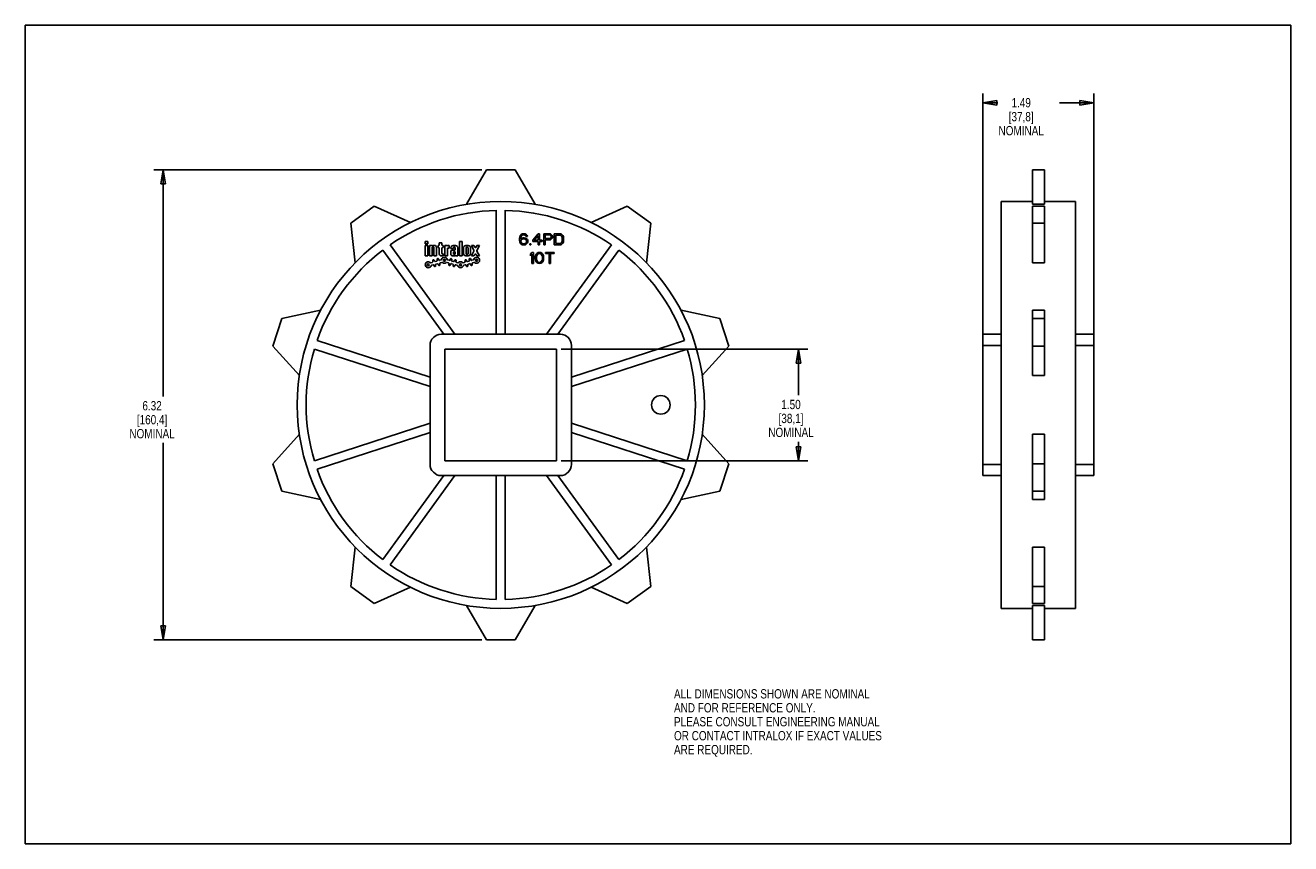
# Model space of a CAD drawing. Header units: inches. Extents: x 0 to 17, y 0 to 11.
import ezdxf

# ---------------------------------------------------------------- set-up
doc = ezdxf.new("R2010")
doc.units = ezdxf.units.IN
doc.header["$LTSCALE"] = 0.935
doc.header["$MEASUREMENT"] = 0
doc.layers.get('0').update_dxf_attribs({"linetype": 'CONTINUOUS'})
doc.layers.add('ALL_FEATURES', color=7, linetype='CONTINUOUS')
doc.styles.get("Standard").update_dxf_attribs({"font": 'txt', "width": 0.8})
doc.dimstyles.new('DIMSTYLE_1', dxfattribs={"dimtxt": 0.125, "dimasz": 0.1875, "dimexe": 0.18, "dimexo": 0.0625, "dimgap": 0.09, "dimtad": 0, "dimtih": 1, "dimtoh": 1, "dimzin": 4, "dimdsep": 46, "dimtxsty": 'STANDARD', "dimblk": 'CLOSED', "dimblk1": 'CLOSED', "dimblk2": 'CLOSED', "dimcen": 0.09, "dimadec": 0, "dimazin": 0, "dimtp": 0.01, "dimtm": 0.01, "dimtfac": 1, "dimtofl": 0, "dimtmove": 0, "dimatfit": 3, "dimldrblk": 'CLOSED', "dimfxl": 1, "dimtolj": 1, "dimtzin": 4, "dimarcsym": 0})

# ---------------------------------------------------------------- blocks, each defined once
blk = doc.blocks.new('_CLOSED')
at = {"color": 0, "linetype": 'BYBLOCK'}
for p, q in [((0, 0), (-1, 0.167)), ((-1, 0.167), (-1, -0.167)), ((-1, -0.167), (0, 0)), ((-1, 0), (0, 0))]:
    blk.add_line(p, q, dxfattribs=at)
blk = doc.blocks.new('*D0')
at = {"color": 3, "linetype": 'CONTINUOUS'}
for p, q in [((12.866, 6.761), (12.866, 10.084)), ((14.356, 6.761), (14.356, 10.084)), ((12.866, 9.959), (13.067, 9.959)), ((14.356, 9.959), (13.892, 9.959))]:
    blk.add_line(p, q, dxfattribs=at)
at = {"color": 3, "linetype": 'CONTINUOUS', "xscale": 0.1875, "yscale": 0.1875, "zscale": 0.1875, "rotation": 180}
blk.add_blockref('_CLOSED', (12.866, 9.959), dxfattribs=at)
at = {"color": 3, "linetype": 'CONTINUOUS', "xscale": 0.1875, "yscale": 0.1875, "zscale": 0.1875}
blk.add_blockref('_CLOSED', (14.356, 9.959), dxfattribs=at)
at = {"color": 3, "linetype": 'CONTINUOUS', "insert": (13.379, 10.022), "char_height": 0.125, "width": 0.7, "attachment_point": 2, "line_spacing_factor": 0.9}
blk.add_mtext('1.49\\P[37,8]\\PNOMINAL', dxfattribs=at)
blk = doc.blocks.new('*D1')
at = {"color": 3, "linetype": 'CONTINUOUS'}
for p, q in [((7.201, 6.648), (10.512, 6.648)), ((10.387, 6.648), (10.387, 6.028)), ((10.387, 5.148), (10.387, 5.403)), ((7.201, 5.148), (10.512, 5.148))]:
    blk.add_line(p, q, dxfattribs=at)
at = {"color": 3, "linetype": 'CONTINUOUS', "xscale": 0.1875, "yscale": 0.1875, "zscale": 0.1875}
for p, rotation in [((10.387, 6.648), 90), ((10.387, 5.148), 270)]:
    blk.add_blockref('_CLOSED', p, dxfattribs=dict(at, rotation=rotation))
at = {"color": 3, "linetype": 'CONTINUOUS', "insert": (10.287, 5.966), "char_height": 0.125, "width": 0.7, "attachment_point": 2, "line_spacing_factor": 0.9}
blk.add_mtext('1.50\\P[38,1]\\PNOMINAL', dxfattribs=at)
blk = doc.blocks.new('*D2')
at = {"color": 3, "linetype": 'CONTINUOUS'}
for p, q in [((6.132, 9.056), (1.728, 9.056)), ((1.853, 9.056), (1.853, 6.011)), ((1.853, 2.74), (1.853, 5.386)), ((6.132, 2.74), (1.728, 2.74))]:
    blk.add_line(p, q, dxfattribs=at)
at = {"color": 3, "linetype": 'CONTINUOUS', "xscale": 0.1875, "yscale": 0.1875, "zscale": 0.1875}
for p, rotation in [((1.853, 9.056), 90), ((1.853, 2.74), 270)]:
    blk.add_blockref('_CLOSED', p, dxfattribs=dict(at, rotation=rotation))
at = {"color": 3, "linetype": 'CONTINUOUS', "insert": (1.703, 5.949), "char_height": 0.125, "width": 0.7, "attachment_point": 2, "line_spacing_factor": 0.9}
blk.add_mtext('6.32\\P[160,4]\\PNOMINAL', dxfattribs=at)

msp = doc.modelspace()

# ---------------------------------------------------------------- linework, layer by layer
at = {"color": 7, "linetype": 'CONTINUOUS'}
for p, q in [((0, 0), (0, 11)), ((0, 11), (17, 11)), ((17, 0), (17, 11)), ((4.689, 8.567), (4.375, 8.339)), ((5.176, 8.35), (4.689, 8.567)), ((6.328, 6.848), (6.328, 8.513)), ((6.448, 8.513), (6.448, 6.848)), ((8.088, 8.567), (7.601, 8.35)), ((8.402, 8.339), (8.088, 8.567)), ((13.111, 3.163), (13.111, 8.633)), ((13.531, 7.809), (13.531, 8.567)), ((13.691, 8.567), (13.531, 8.567)), ((13.691, 7.809), (13.691, 8.567)), ((14.111, 3.163), (14.111, 8.633)), ((4.375, 8.339), (4.431, 7.809)), ((8.346, 7.809), (8.402, 8.339)), ((13.691, 8.339), (13.531, 8.339)), ((6.648, 8.173), (6.642, 8.157)), ((6.657, 8.185), (6.648, 8.173)), ((6.673, 8.195), (6.657, 8.185)), ((6.657, 8.153), (6.66, 8.163)), ((6.66, 8.163), (6.667, 8.173)), ((6.667, 8.173), (6.676, 8.179)), ((6.688, 8.198), (6.673, 8.195)), ((6.676, 8.179), (6.685, 8.182)), ((6.685, 8.182), (6.704, 8.182)), ((6.701, 8.198), (6.688, 8.198)), ((6.717, 8.195), (6.701, 8.198)), ((6.704, 8.182), (6.713, 8.179)), ((6.713, 8.179), (6.723, 8.173)), ((6.732, 8.185), (6.717, 8.195)), ((6.723, 8.173), (6.729, 8.163)), ((6.729, 8.163), (6.745, 8.163)), ((6.742, 8.173), (6.732, 8.185)), ((6.745, 8.163), (6.742, 8.173)), ((6.892, 8.198), (6.817, 8.112)), ((6.838, 8.112), (6.892, 8.173)), ((6.91, 8.198), (6.892, 8.198)), ((6.892, 8.173), (6.892, 8.112)), ((6.91, 8.112), (6.91, 8.198)), ((6.967, 8.198), (6.967, 8.048)), ((7.042, 8.198), (6.967, 8.198)), ((6.985, 8.134), (6.985, 8.182)), ((6.985, 8.182), (7.045, 8.182)), ((7.057, 8.195), (7.042, 8.198)), ((7.045, 8.182), (7.054, 8.179)), ((7.054, 8.179), (7.06, 8.173)), ((7.07, 8.185), (7.057, 8.195)), ((7.06, 8.173), (7.063, 8.163)), ((7.063, 8.163), (7.063, 8.153)), ((7.079, 8.173), (7.07, 8.185)), ((7.082, 8.163), (7.079, 8.173)), ((7.082, 8.15), (7.082, 8.163)), ((7.107, 8.198), (7.107, 8.048)), ((7.182, 8.198), (7.107, 8.198)), ((7.126, 8.067), (7.126, 8.179)), ((7.126, 8.179), (7.182, 8.179)), ((7.198, 8.195), (7.182, 8.198)), ((7.182, 8.179), (7.195, 8.176)), ((7.195, 8.176), (7.204, 8.169)), ((7.21, 8.188), (7.198, 8.195)), ((7.204, 8.169), (7.21, 8.16)), ((7.223, 8.176), (7.21, 8.188)), ((7.229, 8.163), (7.223, 8.176)), ((7.232, 8.147), (7.229, 8.163)), ((4.9, 8.049), (5.772, 6.848)), ((6.642, 8.157), (6.638, 8.134)), ((6.638, 8.134), (6.638, 8.112)), ((6.638, 8.112), (6.642, 8.09)), ((6.642, 8.09), (6.648, 8.074)), ((6.648, 8.074), (6.657, 8.061)), ((6.654, 8.134), (6.657, 8.153)), ((6.673, 8.141), (6.654, 8.128)), ((6.654, 8.128), (6.654, 8.134)), ((6.657, 8.102), (6.66, 8.112)), ((6.657, 8.093), (6.657, 8.102)), ((6.66, 8.083), (6.657, 8.093)), ((6.657, 8.061), (6.673, 8.051)), ((6.66, 8.112), (6.667, 8.118)), ((6.667, 8.074), (6.66, 8.083)), ((6.667, 8.118), (6.676, 8.125)), ((6.676, 8.067), (6.667, 8.074)), ((6.688, 8.144), (6.673, 8.141)), ((6.673, 8.051), (6.688, 8.048)), ((6.676, 8.125), (6.685, 8.128)), ((6.685, 8.064), (6.676, 8.067)), ((6.685, 8.128), (6.707, 8.128)), ((6.707, 8.064), (6.685, 8.064)), ((6.704, 8.144), (6.688, 8.144)), ((6.688, 8.048), (6.704, 8.048)), ((6.72, 8.141), (6.704, 8.144)), ((6.704, 8.048), (6.72, 8.051)), ((6.707, 8.128), (6.717, 8.125)), ((6.717, 8.067), (6.707, 8.064)), ((6.717, 8.125), (6.726, 8.118)), ((6.726, 8.074), (6.717, 8.067)), ((6.735, 8.131), (6.72, 8.141)), ((6.72, 8.051), (6.735, 8.061)), ((6.726, 8.118), (6.732, 8.112)), ((6.732, 8.083), (6.726, 8.074)), ((6.732, 8.112), (6.735, 8.102)), ((6.735, 8.093), (6.732, 8.083)), ((6.745, 8.121), (6.735, 8.131)), ((6.735, 8.102), (6.735, 8.093)), ((6.735, 8.061), (6.745, 8.074)), ((6.751, 8.106), (6.745, 8.121)), ((6.745, 8.074), (6.751, 8.09)), ((6.751, 8.09), (6.751, 8.106)), ((6.776, 8.064), (6.776, 8.048)), ((6.792, 8.064), (6.776, 8.064)), ((6.776, 8.048), (6.792, 8.048)), ((6.792, 8.048), (6.792, 8.064)), ((6.817, 8.112), (6.817, 8.093)), ((6.817, 8.093), (6.892, 8.093)), ((6.892, 8.112), (6.838, 8.112)), ((6.892, 8.093), (6.892, 8.048)), ((6.892, 8.048), (6.91, 8.048)), ((6.942, 8.112), (6.91, 8.112)), ((6.91, 8.048), (6.91, 8.093)), ((6.91, 8.093), (6.942, 8.093)), ((6.942, 8.093), (6.942, 8.112)), ((6.967, 8.048), (6.985, 8.048)), ((7.045, 8.134), (6.985, 8.134)), ((6.985, 8.048), (6.985, 8.115)), ((6.985, 8.115), (7.042, 8.115)), ((7.004, 6.848), (7.877, 8.049)), ((7.042, 8.115), (7.057, 8.118)), ((7.054, 8.137), (7.045, 8.134)), ((7.06, 8.144), (7.054, 8.137)), ((7.057, 8.118), (7.07, 8.128)), ((7.063, 8.153), (7.06, 8.144)), ((7.07, 8.128), (7.079, 8.141)), ((7.079, 8.141), (7.082, 8.15)), ((7.107, 8.048), (7.182, 8.048)), ((7.182, 8.067), (7.126, 8.067)), ((7.195, 8.07), (7.182, 8.067)), ((7.182, 8.048), (7.198, 8.051)), ((7.204, 8.077), (7.195, 8.07)), ((7.198, 8.051), (7.21, 8.058)), ((7.21, 8.086), (7.204, 8.077)), ((7.21, 8.16), (7.213, 8.147)), ((7.213, 8.099), (7.21, 8.086)), ((7.21, 8.058), (7.223, 8.07)), ((7.213, 8.147), (7.213, 8.099)), ((7.223, 8.07), (7.229, 8.083)), ((7.229, 8.083), (7.232, 8.099)), ((7.232, 8.099), (7.232, 8.147)), ((5.624, 6.848), (4.803, 7.978)), ((6.807, 7.948), (6.788, 7.926)), ((6.788, 7.926), (6.788, 7.9)), ((6.788, 7.9), (6.807, 7.923)), ((6.826, 7.948), (6.807, 7.948)), ((6.807, 7.923), (6.807, 7.798)), ((6.826, 7.798), (6.826, 7.948)), ((6.854, 7.903), (6.851, 7.887)), ((6.851, 7.887), (6.851, 7.859)), ((6.851, 7.859), (6.854, 7.843)), ((6.857, 7.913), (6.854, 7.903)), ((6.854, 7.843), (6.857, 7.833)), ((6.863, 7.926), (6.857, 7.913)), ((6.857, 7.833), (6.863, 7.82)), ((6.873, 7.935), (6.863, 7.926)), ((6.863, 7.82), (6.873, 7.811)), ((6.867, 7.884), (6.87, 7.903)), ((6.867, 7.862), (6.867, 7.884)), ((6.87, 7.843), (6.867, 7.862)), ((6.87, 7.903), (6.882, 7.923)), ((6.882, 7.824), (6.87, 7.843)), ((6.888, 7.945), (6.873, 7.935)), ((6.882, 7.923), (6.892, 7.929)), ((6.892, 7.817), (6.882, 7.824)), ((6.907, 7.948), (6.888, 7.945)), ((6.892, 7.929), (6.907, 7.932)), ((6.926, 7.945), (6.907, 7.948)), ((6.907, 7.932), (6.923, 7.929)), ((6.923, 7.929), (6.932, 7.923)), ((6.932, 7.824), (6.923, 7.817)), ((6.942, 7.935), (6.926, 7.945)), ((6.932, 7.923), (6.945, 7.903)), ((6.945, 7.843), (6.932, 7.824)), ((6.951, 7.926), (6.942, 7.935)), ((6.942, 7.811), (6.951, 7.82)), ((6.945, 7.903), (6.948, 7.884)), ((6.948, 7.862), (6.945, 7.843)), ((6.948, 7.884), (6.948, 7.862)), ((6.957, 7.913), (6.951, 7.926)), ((6.951, 7.82), (6.957, 7.833)), ((6.96, 7.903), (6.957, 7.913)), ((6.957, 7.833), (6.96, 7.843)), ((6.963, 7.887), (6.96, 7.903)), ((6.96, 7.843), (6.963, 7.859)), ((6.963, 7.859), (6.963, 7.887)), ((6.988, 7.948), (6.988, 7.932)), ((7.107, 7.948), (6.988, 7.948)), ((6.988, 7.932), (7.038, 7.932)), ((7.038, 7.932), (7.038, 7.798)), ((7.057, 7.798), (7.057, 7.932)), ((7.057, 7.932), (7.107, 7.932)), ((7.107, 7.932), (7.107, 7.948)), ((7.974, 7.978), (7.153, 6.848)), ((6.807, 7.798), (6.826, 7.798)), ((6.873, 7.811), (6.888, 7.801)), ((6.888, 7.801), (6.907, 7.798)), ((6.907, 7.814), (6.892, 7.817)), ((6.923, 7.817), (6.907, 7.814)), ((6.907, 7.798), (6.926, 7.801)), ((6.926, 7.801), (6.942, 7.811)), ((7.038, 7.798), (7.057, 7.798)), ((13.691, 7.809), (13.531, 7.809)), ((3.966, 7.169), (3.445, 7.058)), ((9.332, 7.058), (8.81, 7.169)), ((13.531, 6.293), (13.531, 7.169)), ((13.691, 7.169), (13.531, 7.169)), ((13.691, 6.293), (13.691, 7.169)), ((3.445, 7.058), (3.325, 6.689)), ((9.452, 6.689), (9.332, 7.058)), ((13.691, 7.058), (13.531, 7.058)), ((7.188, 6.848), (5.588, 6.848)), ((12.866, 4.948), (12.866, 6.848)), ((12.866, 6.848), (13.111, 6.848)), ((14.111, 6.848), (14.356, 6.848)), ((14.356, 4.948), (14.356, 6.848)), ((3.325, 6.689), (3.682, 6.293)), ((5.438, 6.144), (3.883, 6.649)), ((3.92, 6.763), (5.438, 6.27)), ((5.438, 6.698), (5.438, 5.098)), ((7.338, 6.27), (8.857, 6.763)), ((7.338, 5.098), (7.338, 6.698)), ((8.894, 6.649), (7.338, 6.144)), ((9.095, 6.293), (9.452, 6.689)), ((12.866, 6.698), (13.111, 6.698)), ((13.691, 6.689), (13.531, 6.689)), ((14.111, 6.698), (14.356, 6.698)), ((13.691, 6.293), (13.531, 6.293)), ((3.883, 5.147), (5.438, 5.652)), ((7.338, 5.652), (8.894, 5.147)), ((3.682, 5.503), (3.325, 5.107)), ((5.438, 5.526), (3.92, 5.033)), ((8.857, 5.033), (7.338, 5.526)), ((9.452, 5.107), (9.095, 5.503)), ((13.691, 5.503), (13.531, 5.503)), ((13.531, 4.627), (13.531, 5.503)), ((13.691, 4.627), (13.691, 5.503)), ((3.325, 5.107), (3.445, 4.738)), ((9.332, 4.738), (9.452, 5.107)), ((13.691, 5.107), (13.531, 5.107)), ((4.803, 3.818), (5.624, 4.948)), ((5.772, 4.948), (4.9, 3.747)), ((5.588, 4.948), (7.188, 4.948)), ((6.328, 3.283), (6.328, 4.948)), ((6.448, 4.948), (6.448, 3.283)), ((7.877, 3.747), (7.004, 4.948)), ((7.153, 4.948), (7.974, 3.818)), ((12.866, 5.098), (13.111, 5.098)), ((12.866, 4.948), (13.111, 4.948)), ((14.111, 5.098), (14.356, 5.098)), ((14.111, 4.948), (14.356, 4.948)), ((3.445, 4.738), (3.966, 4.627)), ((8.81, 4.627), (9.332, 4.738)), ((13.691, 4.738), (13.531, 4.738)), ((13.691, 4.627), (13.531, 4.627)), ((4.431, 3.987), (4.375, 3.457)), ((8.402, 3.457), (8.346, 3.987)), ((13.691, 3.987), (13.531, 3.987)), ((13.531, 3.229), (13.531, 3.987)), ((13.691, 3.229), (13.691, 3.987)), ((4.375, 3.457), (4.689, 3.229)), ((4.689, 3.229), (5.176, 3.446)), ((7.601, 3.446), (8.088, 3.229)), ((8.088, 3.229), (8.402, 3.457)), ((13.691, 3.457), (13.531, 3.457)), ((5.928, 3.202), (6.194, 2.74)), ((6.582, 2.74), (6.849, 3.202)), ((13.691, 3.229), (13.531, 3.229)), ((13.691, 3.202), (13.531, 3.202)), ((13.531, 2.74), (13.531, 3.202)), ((13.691, 2.74), (13.691, 3.202)), ((6.194, 2.74), (6.582, 2.74)), ((13.691, 2.74), (13.531, 2.74)), ((0, 0), (17, 0))]:
    msp.add_line(p, q, dxfattribs=at)
msp.add_circle((6.388, 5.898), 2.735, dxfattribs=at)
for centre, radius, start, end in [((6.388, 5.898), 2.615, 91.3146, 124.6854), ((6.388, 5.898), 2.615, 55.3146, 88.6854), ((6.388, 5.898), 2.615, 127.3146, 160.6854), ((6.388, 5.898), 2.615, 19.3146, 52.6854), ((5.588, 6.698), 0.15, 90, 180), ((7.188, 6.698), 0.15, 0, 90), ((6.388, 5.898), 2.615, 163.3146, 196.6854), ((6.388, 5.898), 2.615, 343.3146, 16.6854), ((6.388, 5.898), 2.615, 199.3146, 232.6854), ((5.588, 5.098), 0.15, 180, 270), ((7.188, 5.098), 0.15, 270, 360), ((6.388, 5.898), 2.615, 307.3146, 340.6854), ((6.388, 5.898), 2.615, 235.3146, 268.6854), ((6.388, 5.898), 2.615, 271.3146, 304.6854)]:
    msp.add_arc(centre, radius, start, end, dxfattribs=at)
at = {"layer": 'ALL_FEATURES', "color": 7, "linetype": 'CONTINUOUS'}
for p, q in [((6.194, 9.056), (5.928, 8.594)), ((6.582, 9.056), (6.194, 9.056)), ((6.849, 8.594), (6.582, 9.056)), ((13.531, 8.594), (13.531, 9.056)), ((13.691, 9.056), (13.531, 9.056)), ((13.691, 8.594), (13.691, 9.056)), ((13.531, 8.633), (13.111, 8.633)), ((13.691, 8.594), (13.531, 8.594)), ((14.111, 8.633), (13.691, 8.633)), ((5.374, 8.096), (5.374, 8.061)), ((5.409, 8.096), (5.374, 8.096)), ((5.374, 8.061), (5.409, 8.061)), ((5.374, 8.041), (5.374, 7.901)), ((5.409, 8.041), (5.374, 8.041)), ((5.409, 8.061), (5.409, 8.096)), ((5.409, 7.901), (5.409, 8.041)), ((5.429, 8.041), (5.429, 7.901)), ((5.464, 8.041), (5.429, 8.041)), ((5.464, 7.901), (5.464, 8.009)), ((5.474, 8.019), (5.48, 8.019)), ((5.499, 8.041), (5.482, 8.041)), ((5.49, 8.009), (5.49, 7.901)), ((5.525, 7.901), (5.525, 8.015)), ((5.545, 8.041), (5.545, 8.014)), ((5.552, 8.041), (5.545, 8.041)), ((5.545, 8.014), (5.552, 8.014)), ((5.562, 8.078), (5.562, 8.051)), ((5.597, 8.078), (5.562, 8.078)), ((5.562, 8.004), (5.562, 7.927)), ((5.597, 8.051), (5.597, 8.078)), ((5.597, 7.937), (5.597, 8.004)), ((5.615, 8.041), (5.607, 8.041)), ((5.607, 8.014), (5.615, 8.014)), ((5.615, 8.014), (5.615, 8.041)), ((5.635, 8.041), (5.635, 7.901)), ((5.662, 8.041), (5.635, 8.041)), ((5.67, 7.901), (5.67, 7.996)), ((5.68, 8.006), (5.696, 8.006)), ((5.696, 8.041), (5.681, 8.041)), ((5.696, 8.006), (5.696, 8.041)), ((5.716, 8.011), (5.716, 7.998)), ((5.716, 7.998), (5.751, 7.998)), ((5.751, 7.998), (5.751, 8.008)), ((5.761, 8.018), (5.767, 8.018)), ((5.777, 8.008), (5.777, 7.988)), ((5.812, 7.901), (5.812, 8.011)), ((5.832, 8.096), (5.832, 7.901)), ((5.867, 8.096), (5.832, 8.096)), ((5.867, 7.901), (5.867, 8.096)), ((5.887, 8.011), (5.887, 7.93)), ((5.922, 7.933), (5.922, 8.008)), ((5.932, 8.018), (5.938, 8.018)), ((5.948, 8.008), (5.948, 7.933)), ((5.983, 7.93), (5.983, 8.011)), ((5.993, 8.041), (6.028, 7.975)), ((6.028, 8.041), (5.993, 8.041)), ((6.039, 8.02), (6.028, 8.041)), ((6.068, 8.041), (6.057, 8.02)), ((6.068, 7.975), (6.103, 8.041)), ((6.103, 8.041), (6.068, 8.041)), ((5.374, 7.901), (5.409, 7.901)), ((5.429, 7.901), (5.464, 7.901)), ((5.473, 7.836), (5.476, 7.826)), ((5.49, 7.901), (5.525, 7.901)), ((5.495, 7.832), (5.492, 7.841)), ((5.527, 7.83), (5.507, 7.825)), ((5.531, 7.852), (5.534, 7.842)), ((5.553, 7.848), (5.551, 7.857)), ((5.585, 7.846), (5.566, 7.841)), ((5.588, 7.901), (5.615, 7.901)), ((5.615, 7.927), (5.607, 7.927)), ((5.615, 7.901), (5.615, 7.927)), ((5.635, 7.901), (5.67, 7.901)), ((5.695, 7.841), (5.675, 7.846)), ((5.71, 7.857), (5.707, 7.848)), ((5.716, 7.958), (5.716, 7.927)), ((5.726, 7.842), (5.729, 7.852)), ((5.753, 7.825), (5.733, 7.83)), ((5.767, 7.978), (5.736, 7.978)), ((5.742, 7.901), (5.766, 7.901)), ((5.751, 7.933), (5.751, 7.946)), ((5.761, 7.956), (5.767, 7.956)), ((5.767, 7.923), (5.761, 7.923)), ((5.768, 7.841), (5.765, 7.832)), ((5.777, 7.946), (5.777, 7.933)), ((5.784, 7.901), (5.812, 7.901)), ((5.784, 7.826), (5.787, 7.836)), ((5.832, 7.901), (5.867, 7.901)), ((5.906, 7.836), (5.909, 7.826)), ((5.928, 7.832), (5.925, 7.841)), ((5.938, 7.923), (5.932, 7.923)), ((5.96, 7.83), (5.94, 7.825)), ((5.964, 7.852), (5.967, 7.842)), ((5.986, 7.848), (5.984, 7.857)), ((6.028, 7.966), (5.993, 7.901)), ((5.993, 7.901), (6.028, 7.901)), ((6.018, 7.846), (5.999, 7.841)), ((6.028, 7.901), (6.039, 7.921)), ((6.057, 7.921), (6.068, 7.901)), ((6.103, 7.901), (6.068, 7.966)), ((6.068, 7.901), (6.103, 7.901)), ((5.469, 7.814), (5.449, 7.809)), ((5.458, 7.775), (5.478, 7.78)), ((5.49, 7.773), (5.493, 7.764)), ((5.512, 7.769), (5.51, 7.779)), ((5.517, 7.791), (5.536, 7.796)), ((5.549, 7.789), (5.551, 7.78)), ((5.571, 7.785), (5.568, 7.795)), ((5.575, 7.807), (5.595, 7.813)), ((5.666, 7.813), (5.685, 7.807)), ((5.692, 7.795), (5.69, 7.785)), ((5.709, 7.78), (5.712, 7.789)), ((5.724, 7.796), (5.744, 7.791)), ((5.751, 7.779), (5.748, 7.769)), ((5.767, 7.764), (5.77, 7.773)), ((5.782, 7.78), (5.802, 7.775)), ((5.811, 7.809), (5.791, 7.814)), ((5.902, 7.814), (5.882, 7.809)), ((5.892, 7.775), (5.911, 7.78)), ((5.924, 7.773), (5.926, 7.764)), ((5.946, 7.769), (5.943, 7.779)), ((5.95, 7.791), (5.969, 7.796)), ((5.982, 7.789), (5.984, 7.78)), ((6.004, 7.785), (6.001, 7.795)), ((6.008, 7.807), (6.028, 7.813)), ((5.638, 6.648), (5.638, 5.148)), ((7.138, 6.648), (5.638, 6.648)), ((7.138, 5.148), (7.138, 6.648)), ((5.638, 5.148), (7.138, 5.148)), ((13.531, 3.163), (13.111, 3.163)), ((14.111, 3.163), (13.691, 3.163))]:
    msp.add_line(p, q, dxfattribs=at)
for centre, radius in [((5.63, 7.841), 0.0131), ((6.063, 7.841), 0.0131), ((5.414, 7.781), 0.0131), ((5.847, 7.781), 0.0131), ((8.538, 5.898), 0.125)]:
    msp.add_circle(centre, radius, dxfattribs=at)
for centre, radius, start, end in [((5.471, 8.047), 0.01, 221.7591, 303.5918), ((5.474, 8.009), 0.01, 90, 180), ((5.482, 8.031), 0.01, 90, 123.5918), ((5.48, 8.009), 0.01, 0, 90), ((5.499, 8.015), 0.026, 0, 90), ((5.552, 8.051), 0.01, 270, 360), ((5.552, 8.004), 0.01, 0, 90), ((5.607, 8.051), 0.01, 180, 270), ((5.607, 8.004), 0.01, 90, 180), ((5.67, 8.047), 0.01, 221.7591, 303.5918), ((5.68, 7.996), 0.01, 90, 180), ((5.681, 8.031), 0.01, 90, 123.5918), ((5.742, 8.011), 0.026, 105.1831, 180), ((5.764, 7.93), 0.11, 74.8169, 105.1831), ((5.761, 8.008), 0.01, 90, 180), ((5.767, 8.008), 0.01, 0, 90), ((5.786, 8.011), 0.026, 0, 74.8169), ((5.913, 8.011), 0.026, 105.1831, 180), ((5.935, 7.93), 0.11, 74.8169, 105.1831), ((5.932, 8.008), 0.01, 90, 180), ((5.938, 8.008), 0.01, 0, 90), ((5.957, 8.011), 0.026, 0, 74.8169), ((6.048, 8.024), 0.01, 208.1786, 331.8214), ((5.414, 7.781), 0.04, 48.8529, 342.1189), ((5.466, 7.824), 0.01, 285.4859, 15.4859), ((5.483, 7.839), 0.01, 15.4859, 195.4859), ((5.505, 7.834), 0.01, 195.4859, 285.4859), ((5.524, 7.84), 0.01, 285.4859, 15.4859), ((5.541, 7.855), 0.01, 15.4859, 195.4859), ((5.563, 7.85), 0.01, 195.4859, 285.4859), ((5.588, 7.927), 0.026, 180, 270), ((5.583, 7.856), 0.01, 285.4859, 342.1189), ((5.63, 7.841), 0.04, 17.8811, 162.1189), ((5.607, 7.937), 0.01, 180, 270), ((5.678, 7.856), 0.01, 197.8811, 254.5141), ((5.697, 7.85), 0.01, 254.5141, 344.5141), ((5.719, 7.855), 0.01, 344.5141, 164.5141), ((5.736, 7.958), 0.02, 90, 180), ((5.742, 7.927), 0.026, 180, 270), ((5.736, 7.84), 0.01, 164.5141, 254.5141), ((5.761, 7.946), 0.01, 90, 180), ((5.761, 7.933), 0.01, 180, 270), ((5.756, 7.834), 0.01, 254.5141, 344.5141), ((5.766, 7.911), 0.01, 270, 303.5918), ((5.767, 7.988), 0.01, 270, 360), ((5.767, 7.946), 0.01, 0, 90), ((5.767, 7.933), 0.01, 270, 360), ((5.778, 7.839), 0.01, 344.5141, 164.5141), ((5.777, 7.894), 0.01, 41.7591, 123.5918), ((5.794, 7.824), 0.01, 164.5141, 254.5141), ((5.847, 7.781), 0.04, 48.8529, 131.1471), ((5.913, 7.93), 0.026, 180, 254.8169), ((5.899, 7.824), 0.01, 285.4859, 15.4859), ((5.935, 8.011), 0.11, 254.8169, 285.1831), ((5.916, 7.839), 0.01, 15.4859, 195.4859), ((5.932, 7.933), 0.01, 180, 270), ((5.938, 7.834), 0.01, 195.4859, 285.4859), ((5.938, 7.933), 0.01, 270, 360), ((5.957, 7.84), 0.01, 285.4859, 15.4859), ((5.957, 7.93), 0.026, 285.1831, 360), ((5.974, 7.855), 0.01, 15.4859, 195.4859), ((5.996, 7.85), 0.01, 195.4859, 285.4859), ((6.016, 7.856), 0.01, 285.4859, 342.1189), ((6.063, 7.841), 0.04, 228.8529, 162.1189), ((6.019, 7.971), 0.01, 331.8214, 28.1786), ((6.048, 7.917), 0.01, 28.1786, 151.8214), ((6.077, 7.971), 0.01, 151.8214, 208.1786), ((5.446, 7.818), 0.01, 228.8529, 285.4859), ((5.461, 7.765), 0.01, 105.4859, 162.1189), ((5.481, 7.771), 0.01, 15.4859, 105.4859), ((5.503, 7.766), 0.01, 195.4859, 15.4859), ((5.519, 7.781), 0.01, 105.4859, 195.4859), ((5.539, 7.787), 0.01, 15.4859, 105.4859), ((5.561, 7.782), 0.01, 195.4859, 15.4859), ((5.578, 7.797), 0.01, 105.4859, 195.4859), ((5.597, 7.803), 0.01, 48.8529, 105.4859), ((5.63, 7.841), 0.04, 228.8529, 311.1471), ((5.663, 7.803), 0.01, 74.5141, 131.1471), ((5.683, 7.797), 0.01, 344.5141, 74.5141), ((5.699, 7.782), 0.01, 164.5141, 344.5141), ((5.721, 7.787), 0.01, 74.5141, 164.5141), ((5.741, 7.781), 0.01, 344.5141, 74.5141), ((5.757, 7.766), 0.01, 164.5141, 344.5141), ((5.779, 7.771), 0.01, 74.5141, 164.5141), ((5.799, 7.765), 0.01, 17.8811, 74.5141), ((5.847, 7.781), 0.04, 197.8811, 342.1189), ((5.814, 7.818), 0.01, 254.5141, 311.1471), ((5.88, 7.818), 0.01, 228.8529, 285.4859), ((5.894, 7.765), 0.01, 105.4859, 162.1189), ((5.914, 7.771), 0.01, 15.4859, 105.4859), ((5.936, 7.766), 0.01, 195.4859, 15.4859), ((5.952, 7.781), 0.01, 105.4859, 195.4859), ((5.972, 7.787), 0.01, 15.4859, 105.4859), ((5.994, 7.782), 0.01, 195.4859, 15.4859), ((6.011, 7.797), 0.01, 105.4859, 195.4859), ((6.03, 7.803), 0.01, 48.8529, 105.4859)]:
    msp.add_arc(centre, radius, start, end, dxfattribs=at)

# ---------------------------------------------------------------- texts
at = {"color": 3, "linetype": 'CONTINUOUS', "insert": (8.715, 2.077), "char_height": 0.125, "width": 3.5, "attachment_point": 1, "line_spacing_factor": 0.9}
msp.add_mtext('ALL DIMENSIONS SHOWN ARE NOMINAL\\PAND FOR REFERENCE ONLY.\\PPLEASE CONSULT ENGINEERING MANUAL\\POR CONTACT INTRALOX IF EXACT VALUES\\PARE REQUIRED. ', dxfattribs=at)

# ---------------------------------------------------------------- dimensions: what is measured, and where the dimension line sits
at = {"color": 3, "linetype": 'CONTINUOUS'}
dim = msp.add_linear_dim(base=(14.356, 9.959), p1=(12.866, 6.761), p2=(14.356, 6.761), text='<>\\PNOMINAL', dimstyle='DIMSTYLE_1', dxfattribs=at)
dim.commit()
dim.dimension.update_dxf_attribs({"geometry": '*D0', "text_midpoint": (13.254, 9.772), "dimtype": 160})
for base, p1, p2, picture, middle in [((1.853, 2.74), (6.132, 9.056), (6.132, 2.74), '*D2', (1.653, 5.699)), ((10.387, 5.148), (7.201, 6.648), (7.201, 5.148), '*D1', (10.162, 5.716))]:
    dim = msp.add_linear_dim(base=base, p1=p1, p2=p2, angle=270, text='<>\\PNOMINAL', dimstyle='DIMSTYLE_1', dxfattribs=at)
    dim.commit()
    dim.dimension.update_dxf_attribs({"geometry": picture, "text_midpoint": middle, "dimtype": 160})

doc.saveas('drawing.dxf')
